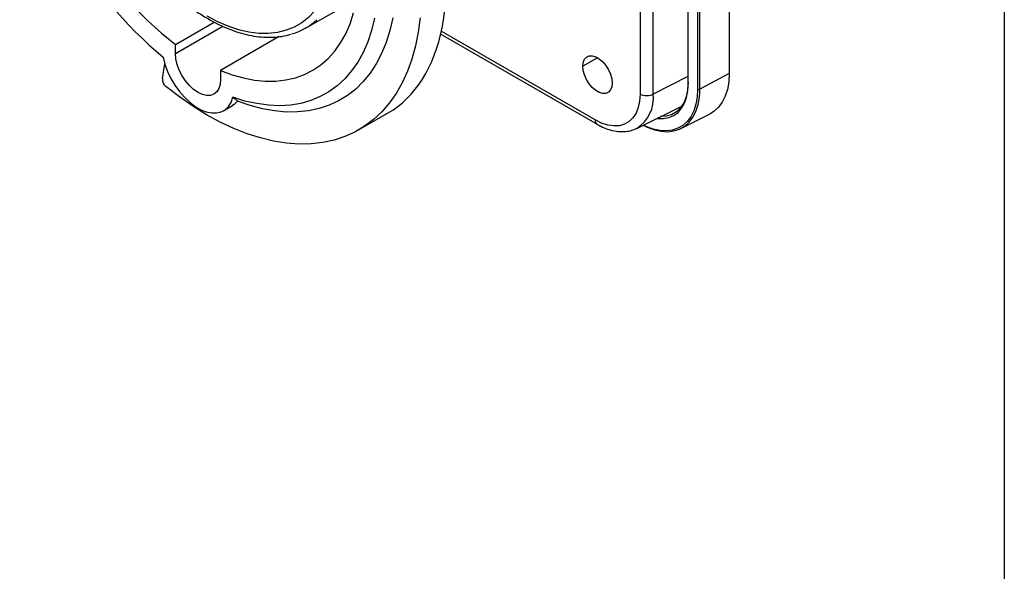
# Model space of a CAD drawing. Header units: inches. Extents: x 0 to 33, y 0 to 25.5.
# Tile 10 of 13: x 26.9 to 33, y 16.5 to 19.9. Entities that reach past the tile are written whole.
import ezdxf

# ---------------------------------------------------------------- set-up
doc = ezdxf.new("R2010")
doc.units = ezdxf.units.IN
doc.header["$LTSCALE"] = 3
doc.header["$MEASUREMENT"] = 0
doc.linetypes.add('SLD-Solid', pattern=[0])
doc.layers.add('SLD-DEFPOINTS', color=7, linetype='Continuous')

# ---------------------------------------------------------------- blocks, each defined once
blk = doc.blocks.new('Block2')
at = {"color": 7, "linetype": 'SLD-Solid', "lineweight": 18}
blk.add_line((33.0003, 0.0003), (33.0003, 25.5003), dxfattribs=at)

msp = doc.modelspace()

# ---------------------------------------------------------------- linework, layer by layer
at = {"color": 7, "linetype": 'SLD-Solid'}
msp.add_line((33.0003, 25.5003), (33.0003, 0.0003), dxfattribs=at)
for p, q in [((31.3039, 22.3573), (31.3039, 19.6119)), ((31.0474, 22.2987), (31.0474, 19.5533)), ((31.0503, 19.5493), (31.0503, 22.2947)), ((31.1084, 22.2612), (31.1084, 19.5158)), ((31.122, 19.5157), (31.122, 22.261)), ((30.754, 22.154), (30.754, 19.4858)), ((30.8353, 19.4845), (30.8353, 22.1528)), ((28.6899, 19.8925), (29.0068, 20.0735)), ((27.888, 19.792), (28.127, 19.9299)), ((27.888, 19.7357), (28.1797, 19.904)), ((30.4771, 19.3258), (29.5279, 19.8738)), ((28.5279, 19.8399), (28.1664, 19.6312)), ((29.524, 19.8561), (30.4893, 19.2988)), ((27.888, 19.7357), (27.888, 19.792)), ((30.491, 19.7099), (30.4005, 19.6577)), ((27.8071, 19.5811), (27.8224, 19.6726)), ((28.1664, 19.6312), (28.1664, 19.575)), ((31.0474, 19.5948), (30.8353, 19.4845)), ((31.3039, 19.6119), (31.122, 19.5157)), ((31.1214, 19.4926), (31.122, 19.5157)), ((28.1847, 19.3825), (28.2404, 19.4147)), ((30.7334, 19.2737), (31.012, 19.4115)), ((30.9985, 19.4048), (31.0085, 19.4065)), ((29.0179, 19.2638), (29.1958, 19.3665)), ((31.0059, 19.2728), (31.1854, 19.364))]:
    msp.add_line(p, q)
at = {"flags": 128}
for points in [[(28.8764, 20.4252), (28.8737, 20.3511), (28.8656, 20.2807), (28.8521, 20.2143), (28.8334, 20.1525), (28.8096, 20.0958), (28.7808, 20.0443), (28.7472, 19.9987), (28.7091, 19.959), (28.6667, 19.9257), (28.6204, 19.8989), (28.5703, 19.8789), (28.5169, 19.8657), (28.4606, 19.8594), (28.4017, 19.8602), (28.3406, 19.8679), (28.2777, 19.8826), (28.2135, 19.9041), (28.1484, 19.9323), (28.0829, 19.967)], [(28.1664, 19.6312), (28.2374, 19.6049), (28.3072, 19.585), (28.3756, 19.5718), (28.4422, 19.5653), (28.5066, 19.5655), (28.5685, 19.5724), (28.6275, 19.586), (28.6834, 19.6062), (28.7359, 19.6329), (28.7847, 19.666), (28.8295, 19.7053), (28.8702, 19.7505), (28.9064, 19.8016), (28.938, 19.8581), (28.9649, 19.9198), (28.9868, 19.9864)], [(29.3972, 19.9567), (29.3854, 19.8674), (29.3682, 19.7823), (29.3458, 19.7016), (29.3184, 19.6257), (29.2859, 19.5548), (29.2485, 19.4894), (29.2065, 19.4295), (29.1599, 19.3756), (29.109, 19.3277), (29.0539, 19.2862), (28.9948, 19.2511), (28.9321, 19.2226), (28.866, 19.2008), (28.7967, 19.1858), (28.7245, 19.1777), (28.6497, 19.1765), (28.5726, 19.1822), (28.4935, 19.1948), (28.4128, 19.2142), (28.3308, 19.2403), (28.2477, 19.2731), (28.164, 19.3124), (28.0799, 19.3581), (27.9959, 19.4099), (27.9122, 19.4677), (27.8292, 19.5312)], [(29.1161, 19.9532), (29.0975, 19.8784), (29.074, 19.8082), (29.0455, 19.7429), (29.0122, 19.6828), (28.9744, 19.6282), (28.932, 19.5793), (28.8855, 19.5364), (28.8348, 19.4997), (28.7804, 19.4693), (28.7225, 19.4454), (28.6613, 19.4281), (28.5971, 19.4175), (28.5303, 19.4136), (28.4611, 19.4165), (28.3898, 19.4261), (28.3169, 19.4424), (28.2426, 19.4653)], [(29.2292, 19.9552), (29.2111, 19.8773), (29.1879, 19.804), (29.1597, 19.7355), (29.1267, 19.6723), (29.0889, 19.6145), (29.0466, 19.5624), (29, 19.5163), (28.9492, 19.4764), (28.8944, 19.4428), (28.8361, 19.4158), (28.7743, 19.3954), (28.7094, 19.3817), (28.6417, 19.3747), (28.5714, 19.3746), (28.4989, 19.3813), (28.4246, 19.3948), (28.3487, 19.4151), (28.2716, 19.4419)], [(27.8119, 19.7139), (27.8232, 19.6699), (27.8394, 19.6255), (27.8601, 19.5819), (27.8847, 19.54), (27.9127, 19.5009), (27.9434, 19.4655), (27.9761, 19.4345), (28.0101, 19.4088), (28.0444, 19.389), (28.0784, 19.3755), (28.1111, 19.3687), (28.1418, 19.3686), (28.1698, 19.3754), (28.1944, 19.3889), (28.2151, 19.4087), (28.2312, 19.4343), (28.2426, 19.4653)], [(28.1664, 19.575), (28.1638, 19.5451), (28.1558, 19.5196), (28.143, 19.4992), (28.1257, 19.4848), (28.1046, 19.477), (28.0805, 19.4761), (28.0544, 19.482), (28.0272, 19.4946), (28.0001, 19.5133), (27.974, 19.5376), (27.9499, 19.5663), (27.9288, 19.5985), (27.9115, 19.6328), (27.8986, 19.668), (27.8907, 19.7028), (27.888, 19.7357)], [(30.4005, 19.6577), (30.4031, 19.6812), (30.4109, 19.7003), (30.4233, 19.7138), (30.4396, 19.7211), (30.4589, 19.7217), (30.4801, 19.7155), (30.5019, 19.7029), (30.5231, 19.6846), (30.5424, 19.6618), (30.5587, 19.6356), (30.5711, 19.6078), (30.5788, 19.5797), (30.5815, 19.5532), (30.5788, 19.5297), (30.5711, 19.5107), (30.5587, 19.4971), (30.5424, 19.4898), (30.5231, 19.4892), (30.5019, 19.4954), (30.4801, 19.508), (30.4589, 19.5263), (30.4396, 19.5491), (30.4233, 19.5753), (30.4109, 19.6031), (30.4031, 19.6312), (30.4005, 19.6577)], [(31.05, 19.5572), (31.047, 19.5102), (31.038, 19.4677), (31.0233, 19.4305), (31.003, 19.3994), (30.9777, 19.3749), (30.9478, 19.3577), (30.9139, 19.3479), (30.8793, 19.3459)], [(31.3039, 19.6119), (31.3011, 19.5612), (31.293, 19.5143), (31.2795, 19.4721), (31.2608, 19.435), (31.2373, 19.4038), (31.2094, 19.3787), (31.1854, 19.364)], [(31.1084, 19.5158), (31.1057, 19.4671), (31.0979, 19.422), (31.0849, 19.3814), (31.067, 19.3458), (31.0444, 19.3158), (31.0175, 19.2916), (30.9867, 19.2738), (30.9523, 19.2626), (30.915, 19.2581), (30.8752, 19.2604), (30.8336, 19.2694), (30.7906, 19.2851), (30.7731, 19.2933)], [(30.8566, 19.3346), (30.8631, 19.3339), (30.8987, 19.3336), (30.9317, 19.34), (30.9615, 19.353), (30.9877, 19.3723), (31.0097, 19.3977), (31.0272, 19.4287), (31.04, 19.4647), (31.0477, 19.5051), (31.0503, 19.5493)], [(28.2716, 19.4419), (28.251, 19.4217), (28.2404, 19.4147)], [(30.754, 19.4858), (30.7512, 19.4419), (30.7428, 19.4021), (30.729, 19.3674), (30.71, 19.3383), (30.6864, 19.3154), (30.6584, 19.2993), (30.6268, 19.2902), (30.5921, 19.2883), (30.5551, 19.2938), (30.5165, 19.3063), (30.4771, 19.3258)], [(30.7722, 19.2929), (30.7981, 19.2805), (30.8419, 19.2645), (30.8843, 19.2553), (30.9249, 19.2529), (30.9629, 19.2575), (30.9979, 19.269), (31.0294, 19.2872), (31.0568, 19.3117), (31.0798, 19.3424), (31.098, 19.3787), (31.1113, 19.4201), (31.1193, 19.466), (31.1214, 19.4926)]]:
    msp.add_lwpolyline(points, dxfattribs=at)
for centre, radius, start, end in [((29.4291, 21.6589), 2.5295, 188.47743, 230.25781), ((29.262, 21.5634), 2.2419, 187.37894, 232.20347), ((28.495, 20.2335), 0.3927, 286.47336, 312.64058), ((27.8657, 19.5772), 0.0587, 176.20464, 231.54188), ((31.0523, 19.5538), 0.00487, 185.17229, 246.14785), ((31.1153, 19.5294), 0.0152, 242.71933, 295.8373), ((30.6123, 19.4622), 0.2241, 302.72868, 5.72561), ((30.7959, 19.567), 0.0914, 242.73836, 295.52952), ((30.5053, 19.3224), 0.0285, 172.95373, 235.74888)]:
    msp.add_arc(centre, radius, start, end)
msp.add_ellipse((28.2339, 20.9705), major_axis=(-0.9742, 1.5967), ratio=0.56049, start_param=3.12797, end_param=4.255784)
for points, knots in [([(27.282, 21.2658), (27.2825, 21.2585), (27.2844, 21.2262), (27.2926, 21.167), (27.3066, 21.0886), (27.3256, 21.0091), (27.349, 20.929), (27.3766, 20.8487), (27.4085, 20.7688), (27.4442, 20.6896), (27.4837, 20.6116), (27.5268, 20.5353), (27.5731, 20.461), (27.6225, 20.3891), (27.6746, 20.3201), (27.7292, 20.2544), (27.7859, 20.1923), (27.8445, 20.1342), (27.9047, 20.0804), (27.9661, 20.0312), (28.0284, 19.987), (28.0913, 19.9479), (28.1544, 19.9143), (28.2174, 19.8863), (28.2799, 19.8642), (28.3416, 19.8482), (28.4021, 19.8383), (28.461, 19.8345), (28.5177, 19.8374), (28.5644, 19.8441), (28.5911, 19.8524), (28.6005, 19.8553)], [0, 0, 0, 0, 0.010584, 0.04658, 0.082557, 0.118513, 0.15445, 0.190368, 0.226271, 0.262163, 0.298047, 0.333928, 0.369809, 0.405694, 0.441586, 0.477489, 0.513409, 0.549348, 0.585311, 0.6213, 0.657317, 0.693363, 0.729432, 0.765517, 0.801595, 0.837635, 0.873596, 0.909428, 0.945075, 0.980495, 1, 1, 1, 1]), ([(28.2426, 19.4653), (28.2439, 19.4643), (28.2467, 19.4623), (28.2505, 19.4596), (28.2541, 19.4569), (28.2575, 19.4543), (28.2612, 19.4514), (28.2651, 19.4481), (28.2689, 19.4448), (28.2707, 19.4429), (28.2716, 19.4419)], [0, 0, 0, 0, 0.10129, 0.202378, 0.303317, 0.404161, 0.504964, 0.671928, 0.836849, 1, 1, 1, 1]), ([(30.4893, 19.2988), (30.4966, 19.2947), (30.5178, 19.2831), (30.5531, 19.2682), (30.595, 19.2568), (30.6361, 19.2521), (30.6753, 19.2545), (30.708, 19.2619), (30.7262, 19.2709), (30.7332, 19.2744)], [0, 0, 0, 0, 0.088829, 0.255456, 0.421981, 0.586371, 0.746735, 0.902025, 1, 1, 1, 1])]:
    msp.add_open_spline(points, degree=3, knots=knots)

# ---------------------------------------------------------------- block references
at = {"layer": 'SLD-DEFPOINTS'}
msp.add_blockref('Block2', (0, 0), dxfattribs=at)

doc.saveas('drawing.dxf')
